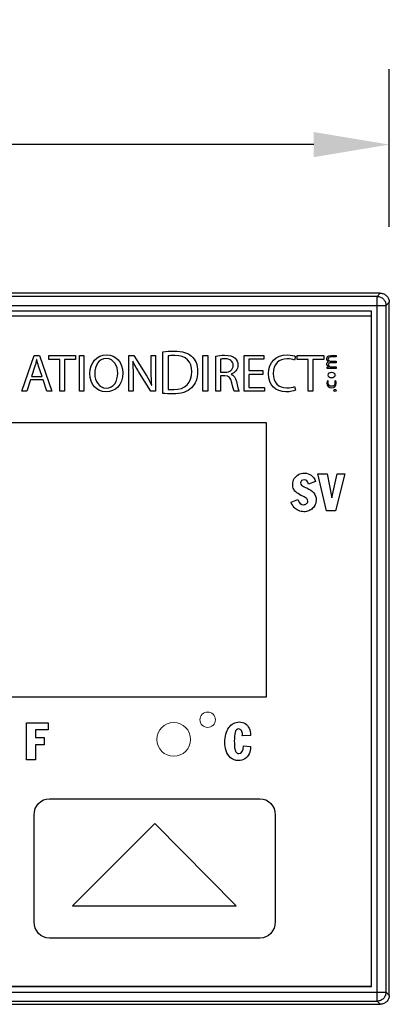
# Model space of a CAD drawing. Header units: inches. Extents: x 516.72 to 526.14, y 504.55 to 512.83.
# Tile 3 of 11: x 518.57 to 519.06, y 506.89 to 508.19. Entities that reach past the tile are written whole.
import ezdxf

# ---------------------------------------------------------------- set-up
doc = ezdxf.new("R2010")
doc.units = ezdxf.units.IN
doc.header["$LTSCALE"] = 8
doc.header["$MEASUREMENT"] = 0
doc.layers.add('Dimensions', color=140, linetype='Continuous')
doc.layers.add('layer 1', color=7, linetype='Continuous')
doc.dimstyles.get("Standard").update_dxf_attribs({"dimtxt": 0.1, "dimasz": 0.1, "dimexe": 0.1, "dimexo": 0.1, "dimgap": 0.05, "dimtad": 0, "dimtih": 1, "dimtoh": 1, "dimzin": 0, "dimdsep": 46, "dimtxsty": 'Standard', "dimcen": 0.3475, "dimclrd": 256, "dimclre": 256, "dimclrt": 256, "dimadec": 0, "dimazin": 0, "dimtfac": 1, "dimtofl": 0, "dimtmove": 0, "dimatfit": 3, "dimfxl": 0, "dimtolj": 1, "dimtzin": 0, "dimarcsym": 0})

# ---------------------------------------------------------------- blocks, each defined once
blk = doc.blocks.new('*D3')
at = {"layer": 'DEFPOINTS', "color": 0}
for p in [(519.058, 508.0265), (517.1682, 507.8175), (519.058, 507.8175)]:
    blk.add_point(p, dxfattribs=at)
at = {"layer": 'Dimensions', "lineweight": -2}
for p, q in [((517.1682, 507.9175), (517.1682, 508.1265)), ((519.058, 507.9175), (519.058, 508.1265)), ((517.2682, 508.0265), (517.8548, 508.0265)), ((518.958, 508.0265), (518.3715, 508.0265))]:
    blk.add_line(p, q, dxfattribs=at)
at = {"layer": 'Dimensions'}
for points in [[(517.2682, 508.0431), (517.2682, 508.0098), (517.1682, 508.0265)], [(518.958, 508.0431), (518.958, 508.0098), (519.058, 508.0265)]]:
    blk.add_solid(points, dxfattribs=at)
at = {"layer": 'Dimensions', "char_height": 0.1, "attachment_point": 5}
for s, insert in [('\\A1;1.89', (518.1131, 508.1265)), ('\\A1;[48.0]', (518.1131, 507.9265))]:
    blk.add_mtext(s, dxfattribs=dict(at, insert=insert))

msp = doc.modelspace()

# ---------------------------------------------------------------- linework, layer by layer
at = {"color": 7, "linetype": 'Continuous'}
for p, q in [((519.0461, 507.8294), (517.1801, 507.8294)), ((519.0419, 507.8251), (517.1844, 507.8251)), ((519.0419, 507.8251), (519.0461, 507.8294)), ((519.0419, 506.8907), (519.0419, 507.8251)), ((517.1725, 507.8132), (519.0537, 507.8132)), ((519.0537, 507.8132), (519.058, 507.8175)), ((519.0537, 506.9026), (519.0537, 507.8132)), ((519.058, 506.8983), (519.058, 507.8175)), ((519.0343, 507.8057), (517.192, 507.8057)), ((519.0343, 506.9101), (519.0343, 507.8057)), ((517.192, 506.9101), (519.0343, 506.9101)), ((517.1725, 506.9026), (519.0537, 506.9026)), ((519.0537, 506.9026), (519.058, 506.8983)), ((517.1801, 506.8864), (519.0461, 506.8864)), ((517.1844, 506.8907), (519.0419, 506.8907)), ((519.0419, 506.8907), (519.0461, 506.8864))]:
    msp.add_line(p, q, dxfattribs=at)
for points, start_tangent, end_tangent in [([(519.0419, 507.8251), (519.0463, 507.8242), (519.0502, 507.8216), (519.0528, 507.8178), (519.0537, 507.8132)], (1.004183, -0.001223), (0.001223, -1.004183)), ([(519.0461, 507.8294), (519.0507, 507.8285), (519.0545, 507.8259), (519.0571, 507.8221), (519.058, 507.8175)], (1.004184, 0), (0, -1.004184)), ([(519.0537, 506.9026), (519.0528, 506.8981), (519.0503, 506.8942), (519.0464, 506.8916), (519.0419, 506.8907)], (-0.001223, -1.004183), (-1.004183, -0.001223)), ([(519.058, 506.8983), (519.0571, 506.8938), (519.0545, 506.8899), (519.0507, 506.8873), (519.0461, 506.8864)], (0, -1.004184), (-1.004184, 0))]:
    msp.add_spline(points, degree=3, dxfattribs=dict(at, start_tangent=start_tangent, end_tangent=end_tangent))
at = {"layer": 'layer 1', "color": 7}
for points in [[(517.192, 507.7994), (517.192, 507.7994), (519.034, 507.7994), (519.034, 507.7994)], [(519.034, 507.7994), (519.034, 507.7994), (519.034, 506.9101), (519.034, 506.9101)], [(518.5715, 507.6994), (518.5715, 507.6994), (518.5876, 507.7468), (518.5876, 507.7468)], [(518.5876, 507.7468), (518.5876, 507.7468), (518.595, 507.7468), (518.595, 507.7468)], [(518.591, 507.7414), (518.5904, 507.7386), (518.5896, 507.7357), (518.5887, 507.7328)], [(518.5912, 507.7414), (518.5912, 507.7414), (518.591, 507.7414), (518.591, 507.7414)], [(518.5936, 507.7327), (518.5926, 507.7358), (518.5919, 507.7386), (518.5912, 507.7414)], [(518.595, 507.7468), (518.595, 507.7468), (518.6112, 507.6994), (518.6112, 507.6994)], [(518.6072, 507.7416), (518.6072, 507.7416), (518.6072, 507.7468), (518.6072, 507.7468)], [(518.6072, 507.7468), (518.6072, 507.7468), (518.6423, 507.7468), (518.6423, 507.7468)], [(518.6216, 507.7416), (518.6216, 507.7416), (518.6072, 507.7416), (518.6072, 507.7416)], [(518.6216, 507.6994), (518.6216, 507.6994), (518.6216, 507.7416), (518.6216, 507.7416)], [(518.6278, 507.7416), (518.6278, 507.7416), (518.6278, 507.6994), (518.6278, 507.6994)], [(518.6423, 507.7416), (518.6423, 507.7416), (518.6278, 507.7416), (518.6278, 507.7416)], [(518.6423, 507.7468), (518.6423, 507.7468), (518.6423, 507.7416), (518.6423, 507.7416)], [(518.6476, 507.6994), (518.6476, 507.6994), (518.6476, 507.7468), (518.6476, 507.7468)], [(518.6476, 507.7468), (518.6476, 507.7468), (518.6537, 507.7468), (518.6537, 507.7468)], [(518.6537, 507.7468), (518.6537, 507.7468), (518.6537, 507.6994), (518.6537, 507.6994)], [(518.7129, 507.6994), (518.7129, 507.6994), (518.7129, 507.7468), (518.7129, 507.7468)], [(518.7129, 507.7468), (518.7129, 507.7468), (518.7197, 507.7468), (518.7197, 507.7468)], [(518.7197, 507.7468), (518.7197, 507.7468), (518.7348, 507.7228), (518.7348, 507.7228)], [(518.7428, 507.7268), (518.7428, 507.7268), (518.7428, 507.7468), (518.7428, 507.7468)], [(518.7428, 507.7468), (518.7428, 507.7468), (518.7485, 507.7468), (518.7485, 507.7468)], [(518.7485, 507.7468), (518.7485, 507.7468), (518.7485, 507.6994), (518.7485, 507.6994)], [(518.7581, 507.6965), (518.7581, 507.6965), (518.7581, 507.7515), (518.7581, 507.7515)], [(518.7654, 507.7462), (518.7654, 507.7462), (518.7654, 507.7019), (518.7654, 507.7019)], [(518.8113, 507.6994), (518.8113, 507.6994), (518.8113, 507.7468), (518.8113, 507.7468)], [(518.8113, 507.7468), (518.8113, 507.7468), (518.8175, 507.7468), (518.8175, 507.7468)], [(518.8175, 507.7468), (518.8175, 507.7468), (518.8175, 507.6994), (518.8175, 507.6994)], [(518.8282, 507.6994), (518.8282, 507.6994), (518.8282, 507.7461), (518.8282, 507.7461)], [(518.8343, 507.7418), (518.8343, 507.7418), (518.8343, 507.7245), (518.8343, 507.7245)], [(518.866, 507.6994), (518.866, 507.6994), (518.866, 507.7468), (518.866, 507.7468)], [(518.866, 507.7468), (518.866, 507.7468), (518.8917, 507.7468), (518.8917, 507.7468)], [(518.8722, 507.7417), (518.8722, 507.7417), (518.8722, 507.7267), (518.8722, 507.7267)], [(518.8917, 507.7417), (518.8917, 507.7417), (518.8722, 507.7417), (518.8722, 507.7417)], [(518.8917, 507.7468), (518.8917, 507.7468), (518.8917, 507.7417), (518.8917, 507.7417)], [(518.9339, 507.7454), (518.9339, 507.7454), (518.9324, 507.7405), (518.9324, 507.7405)], [(518.9361, 507.7416), (518.9361, 507.7416), (518.9361, 507.7468), (518.9361, 507.7468)], [(518.9361, 507.7468), (518.9361, 507.7468), (518.9712, 507.7468), (518.9712, 507.7468)], [(518.9505, 507.7416), (518.9505, 507.7416), (518.9361, 507.7416), (518.9361, 507.7416)], [(518.9505, 507.6994), (518.9505, 507.6994), (518.9505, 507.7416), (518.9505, 507.7416)], [(518.9567, 507.7416), (518.9567, 507.7416), (518.9567, 507.6994), (518.9567, 507.6994)], [(518.9712, 507.7416), (518.9712, 507.7416), (518.9567, 507.7416), (518.9567, 507.7416)], [(518.9712, 507.7468), (518.9712, 507.7468), (518.9712, 507.7416), (518.9712, 507.7416)], [(518.9805, 507.7469), (518.9805, 507.7469), (518.9875, 507.7469), (518.9875, 507.7469)], [(518.9875, 507.7448), (518.9875, 507.7448), (518.9807, 507.7448), (518.9807, 507.7448)], [(518.9875, 507.7469), (518.9875, 507.7469), (518.9875, 507.7448), (518.9875, 507.7448)], [(518.5887, 507.7328), (518.5887, 507.7328), (518.584, 507.719), (518.584, 507.719)], [(518.5983, 507.719), (518.5983, 507.719), (518.5936, 507.7327), (518.5936, 507.7327)], [(518.7185, 507.7393), (518.7185, 507.7393), (518.7183, 507.7392), (518.7183, 507.7392)], [(518.7183, 507.7392), (518.7186, 507.7332), (518.7187, 507.7275), (518.7187, 507.7196)], [(518.7273, 507.7234), (518.724, 507.7287), (518.7208, 507.7341), (518.7185, 507.7393)], [(518.9756, 507.7314), (518.9756, 507.7314), (518.9775, 507.7315), (518.9775, 507.7315)], [(518.9756, 507.7295), (518.9756, 507.7295), (518.9756, 507.7314), (518.9756, 507.7314)], [(518.9788, 507.7295), (518.9776, 507.7295), (518.9766, 507.7295), (518.9756, 507.7295)], [(518.9777, 507.7389), (518.977, 507.7392), (518.9765, 507.7397), (518.9762, 507.7402)], [(518.9775, 507.7315), (518.9775, 507.7315), (518.9775, 507.7315), (518.9775, 507.7315)], [(518.9777, 507.7388), (518.9777, 507.7388), (518.9777, 507.7389), (518.9777, 507.7389)], [(518.9875, 507.7295), (518.9875, 507.7295), (518.9788, 507.7295), (518.9788, 507.7295)], [(518.979, 507.7395), (518.9793, 507.7394), (518.9798, 507.7393), (518.9801, 507.7393)], [(518.9793, 507.7319), (518.9796, 507.7318), (518.98, 507.7317), (518.9803, 507.7317)], [(518.9801, 507.7393), (518.9801, 507.7393), (518.9875, 507.7393), (518.9875, 507.7393)], [(518.9875, 507.7372), (518.9875, 507.7372), (518.9803, 507.7372), (518.9803, 507.7372)], [(518.9803, 507.7317), (518.9803, 507.7317), (518.9875, 507.7317), (518.9875, 507.7317)], [(518.9875, 507.7393), (518.9875, 507.7393), (518.9875, 507.7372), (518.9875, 507.7372)], [(518.9875, 507.7317), (518.9875, 507.7317), (518.9875, 507.7295), (518.9875, 507.7295)], [(518.584, 507.719), (518.584, 507.719), (518.5983, 507.719), (518.5983, 507.719)], [(518.7187, 507.7196), (518.7187, 507.7196), (518.7187, 507.6994), (518.7187, 507.6994)], [(518.7424, 507.6994), (518.7424, 507.6994), (518.7273, 507.7234), (518.7273, 507.7234)], [(518.7348, 507.7228), (518.7382, 507.7172), (518.7411, 507.7123), (518.7433, 507.7074)], [(518.7435, 507.7074), (518.7429, 507.7138), (518.7428, 507.7195), (518.7428, 507.7268)], [(518.7727, 507.7016), (518.7881, 507.7015), (518.7965, 507.7103), (518.7965, 507.7254)], [(518.8343, 507.7245), (518.8343, 507.7245), (518.8406, 507.7245), (518.8406, 507.7245)], [(518.8401, 507.7199), (518.8401, 507.7199), (518.8343, 507.7199), (518.8343, 507.7199)], [(518.8343, 507.7199), (518.8343, 507.7199), (518.8343, 507.6994), (518.8343, 507.6994)], [(518.8497, 507.7107), (518.8482, 507.7172), (518.8457, 507.7197), (518.8401, 507.7199)], [(518.8485, 507.7221), (518.8485, 507.7221), (518.8485, 507.7219), (518.8485, 507.7219)], [(518.8485, 507.7219), (518.8521, 507.7207), (518.8543, 507.7173), (518.8555, 507.7124)], [(518.8722, 507.7267), (518.8722, 507.7267), (518.8906, 507.7267), (518.8906, 507.7267)], [(518.8906, 507.7216), (518.8906, 507.7216), (518.8722, 507.7216), (518.8722, 507.7216)], [(518.8722, 507.7216), (518.8722, 507.7216), (518.8722, 507.7045), (518.8722, 507.7045)], [(518.8906, 507.7267), (518.8906, 507.7267), (518.8906, 507.7216), (518.8906, 507.7216)], [(518.9861, 507.7208), (518.9861, 507.7208), (518.9861, 507.7207), (518.9861, 507.7207)], [(518.9877, 507.7207), (518.9877, 507.7207), (518.9877, 507.7207), (518.9877, 507.7207)], [(518.9877, 507.7207), (518.9877, 507.7207), (518.9877, 507.7207), (518.9877, 507.7207)], [(518.5828, 507.7143), (518.5828, 507.7143), (518.5779, 507.6994), (518.5779, 507.6994)], [(518.5996, 507.7143), (518.5996, 507.7143), (518.5828, 507.7143), (518.5828, 507.7143)], [(518.6047, 507.6994), (518.6047, 507.6994), (518.5996, 507.7143), (518.5996, 507.7143)], [(518.6831, 507.7036), (518.6831, 507.7036), (518.6832, 507.7036), (518.6832, 507.7036)], [(518.7433, 507.7074), (518.7433, 507.7074), (518.7435, 507.7074), (518.7435, 507.7074)], [(518.7654, 507.7019), (518.7673, 507.7016), (518.7699, 507.7016), (518.7727, 507.7016)], [(518.8527, 507.6994), (518.852, 507.7007), (518.8509, 507.7048), (518.8497, 507.7107)], [(518.8555, 507.7124), (518.8571, 507.7058), (518.8582, 507.7012), (518.8591, 507.6994)], [(518.8722, 507.7045), (518.8722, 507.7045), (518.8927, 507.7045), (518.8927, 507.7045)], [(518.8927, 507.7045), (518.8927, 507.7045), (518.8927, 507.6994), (518.8927, 507.6994)], [(518.9326, 507.7058), (518.9326, 507.7058), (518.9338, 507.7008), (518.9338, 507.7008)], [(518.9776, 507.7129), (518.9776, 507.7129), (518.976, 507.7134), (518.976, 507.7134)], [(518.987, 507.7133), (518.987, 507.7133), (518.9854, 507.7129), (518.9854, 507.7129)], [(518.5779, 507.6994), (518.5779, 507.6994), (518.5715, 507.6994), (518.5715, 507.6994)], [(518.6112, 507.6994), (518.6112, 507.6994), (518.6047, 507.6994), (518.6047, 507.6994)], [(518.6278, 507.6994), (518.6278, 507.6994), (518.6216, 507.6994), (518.6216, 507.6994)], [(518.6537, 507.6994), (518.6537, 507.6994), (518.6476, 507.6994), (518.6476, 507.6994)], [(518.683, 507.6986), (518.683, 507.6986), (518.6829, 507.6986), (518.6829, 507.6986)], [(518.7187, 507.6994), (518.7187, 507.6994), (518.7129, 507.6994), (518.7129, 507.6994)], [(518.7485, 507.6994), (518.7485, 507.6994), (518.7424, 507.6994), (518.7424, 507.6994)], [(518.8175, 507.6994), (518.8175, 507.6994), (518.8113, 507.6994), (518.8113, 507.6994)], [(518.8343, 507.6994), (518.8343, 507.6994), (518.8282, 507.6994), (518.8282, 507.6994)], [(518.8591, 507.6994), (518.8591, 507.6994), (518.8527, 507.6994), (518.8527, 507.6994)], [(518.8927, 507.6994), (518.8927, 507.6994), (518.866, 507.6994), (518.866, 507.6994)], [(518.9567, 507.6994), (518.9567, 507.6994), (518.9505, 507.6994), (518.9505, 507.6994)], [(518.9877, 507.7004), (518.9877, 507.7004), (518.9877, 507.7004), (518.9877, 507.7004)], [(517.3334, 507.658), (517.3334, 507.658), (518.8949, 507.658), (518.8949, 507.658)], [(518.8949, 507.658), (518.8949, 507.658), (518.8949, 507.2935), (518.8949, 507.2935)], [(518.9322, 507.5835), (518.9335, 507.5857), (518.9354, 507.5875), (518.9378, 507.5888)], [(518.9747, 507.5406), (518.9747, 507.5406), (518.9633, 507.5897), (518.9633, 507.5897)], [(518.9633, 507.5897), (518.9633, 507.5897), (518.9756, 507.5897), (518.9756, 507.5897)], [(518.9756, 507.5897), (518.9756, 507.5897), (518.9819, 507.558), (518.9819, 507.558)], [(518.9819, 507.558), (518.9819, 507.558), (518.9889, 507.5897), (518.9889, 507.5897)], [(518.999, 507.5897), (518.999, 507.5897), (518.987, 507.5406), (518.987, 507.5406)], [(518.9889, 507.5897), (518.9889, 507.5897), (518.999, 507.5897), (518.999, 507.5897)], [(518.9418, 507.575), (518.9426, 507.5742), (518.9434, 507.5736), (518.9443, 507.5731)], [(518.9443, 507.5731), (518.9452, 507.5727), (518.9466, 507.572), (518.9486, 507.5711)], [(518.9486, 507.5711), (518.953, 507.5692), (518.9562, 507.567), (518.9582, 507.5645)], [(518.9604, 507.5797), (518.9604, 507.5797), (518.9511, 507.576), (518.9511, 507.576)], [(518.9356, 507.5647), (518.9336, 507.5662), (518.9323, 507.5679), (518.9314, 507.5696)], [(518.9434, 507.5602), (518.9401, 507.5617), (518.9375, 507.5632), (518.9356, 507.5647)], [(518.9488, 507.557), (518.9479, 507.5579), (518.9461, 507.5589), (518.9434, 507.5602)], [(518.9279, 507.5523), (518.9279, 507.5523), (518.937, 507.556), (518.937, 507.556)], [(518.9319, 507.5454), (518.9302, 507.5473), (518.9289, 507.5496), (518.9279, 507.5523)], [(518.9377, 507.5411), (518.9354, 507.5421), (518.9335, 507.5435), (518.9319, 507.5454)], [(518.96, 507.5493), (518.9591, 507.5473), (518.958, 507.5456), (518.9565, 507.5442)], [(518.9565, 507.5442), (518.955, 507.5427), (518.9533, 507.5416), (518.9513, 507.5408)], [(518.987, 507.5406), (518.987, 507.5406), (518.9747, 507.5406), (518.9747, 507.5406)], [(518.8949, 507.2935), (518.8949, 507.2935), (517.3334, 507.2935), (517.3334, 507.2935)], [(518.5778, 507.2598), (518.5778, 507.2598), (518.6063, 507.2598), (518.6063, 507.2598)], [(518.5778, 507.2107), (518.5778, 507.2107), (518.5778, 507.2598), (518.5778, 507.2598)], [(518.6063, 507.2598), (518.6063, 507.2598), (518.6063, 507.2505), (518.6063, 507.2505)], [(518.8455, 507.2533), (518.8472, 507.2557), (518.8492, 507.2576), (518.8516, 507.2589)], [(518.8672, 507.2587), (518.8694, 507.2573), (518.8711, 507.2552), (518.8724, 507.2526)], [(518.6063, 507.2505), (518.6063, 507.2505), (518.5897, 507.2505), (518.5897, 507.2505)], [(518.5897, 507.2505), (518.5897, 507.2505), (518.5897, 507.2403), (518.5897, 507.2403)], [(518.8416, 507.2447), (518.8425, 507.2481), (518.8438, 507.2509), (518.8455, 507.2533)], [(518.8635, 507.2437), (518.8635, 507.246), (518.863, 507.2479), (518.8621, 507.2494)], [(518.8724, 507.2526), (518.8736, 507.2499), (518.8742, 507.2466), (518.8744, 507.2428)], [(518.5897, 507.2403), (518.5897, 507.2403), (518.6011, 507.2403), (518.6011, 507.2403)], [(518.6011, 507.2403), (518.6011, 507.2403), (518.6011, 507.2305), (518.6011, 507.2305)], [(518.8634, 507.2424), (518.8634, 507.2424), (518.8635, 507.2437), (518.8635, 507.2437)], [(518.8744, 507.2428), (518.8744, 507.2428), (518.8634, 507.2424), (518.8634, 507.2424)], [(518.6011, 507.2305), (518.6011, 507.2305), (518.5897, 507.2305), (518.5897, 507.2305)], [(518.5897, 507.2305), (518.5897, 507.2305), (518.5897, 507.2107), (518.5897, 507.2107)], [(518.8479, 507.2134), (518.8451, 507.216), (518.8432, 507.2191), (518.842, 507.2227)], [(518.8531, 507.2266), (518.8534, 507.2243), (518.8539, 507.2225), (518.8548, 507.2211)], [(518.8648, 507.229), (518.8648, 507.229), (518.8743, 507.2284), (518.8743, 507.2284)], [(518.8743, 507.2278), (518.8743, 507.2243), (518.8736, 507.2212), (518.8723, 507.2184)], [(518.8743, 507.2284), (518.8743, 507.2284), (518.8743, 507.2278), (518.8743, 507.2278)], [(518.5897, 507.2107), (518.5897, 507.2107), (518.5778, 507.2107), (518.5778, 507.2107)], [(518.8585, 507.2097), (518.8541, 507.2097), (518.8506, 507.2109), (518.8479, 507.2134)], [(518.8667, 507.212), (518.8642, 507.2104), (518.8615, 507.2097), (518.8585, 507.2097)], [(518.8723, 507.2184), (518.871, 507.2157), (518.8691, 507.2135), (518.8667, 507.212)], [(518.5876, 507.1374), (518.5876, 507.1494), (518.5967, 507.1591), (518.6079, 507.1591)], [(518.6079, 507.1591), (518.6079, 507.1591), (518.8867, 507.1591), (518.8867, 507.1591)], [(518.8867, 507.1591), (518.8979, 507.1591), (518.907, 507.1494), (518.907, 507.1374)], [(518.5876, 506.9959), (518.5876, 506.9959), (518.5876, 507.1374), (518.5876, 507.1374)], [(518.907, 507.1374), (518.907, 507.1374), (518.907, 506.9959), (518.907, 506.9959)], [(518.7475, 507.1263), (518.7475, 507.1263), (518.6383, 507.0171), (518.6383, 507.0171)], [(518.8554, 507.0171), (518.8554, 507.0171), (518.7475, 507.1263), (518.7475, 507.1263)], [(518.6383, 507.0171), (518.6383, 507.0171), (518.8554, 507.0171), (518.8554, 507.0171)], [(518.6079, 506.9741), (518.5967, 506.9741), (518.5876, 506.9838), (518.5876, 506.9959)], [(518.907, 506.9959), (518.907, 506.9838), (518.8979, 506.9741), (518.8867, 506.9741)], [(518.8867, 506.9741), (518.8867, 506.9741), (518.6079, 506.9741), (518.6079, 506.9741)], [(519.034, 506.9101), (519.034, 506.9101), (517.192, 506.9101), (517.192, 506.9101)]]:
    msp.add_open_spline(points, degree=3, dxfattribs=at)
for points, knots in [([(518.6829, 507.6986), (518.6703, 507.6986), (518.6616, 507.7083), (518.6616, 507.7227), (518.6616, 507.7227), (518.6616, 507.7377), (518.6709, 507.7476), (518.6836, 507.7476), (518.6836, 507.7476), (518.6966, 507.7476), (518.705, 507.7376), (518.705, 507.7236), (518.705, 507.7236), (518.705, 507.7073), (518.695, 507.6986), (518.683, 507.6986)], [0, 0, 0, 0, 0.1666667, 0.1666667, 0.1666667, 0.1666667, 0.3333333, 0.3333333, 0.3333333, 0.3333333, 0.5, 0.5, 0.5, 0.5, 0.6666667, 0.6666667, 0.6666667, 0.6666667]), ([(518.6832, 507.7036), (518.6929, 507.7036), (518.6984, 507.7125), (518.6984, 507.7233), (518.6984, 507.7233), (518.6984, 507.7327), (518.6935, 507.7426), (518.6833, 507.7426), (518.6833, 507.7426), (518.6731, 507.7426), (518.668, 507.7331), (518.668, 507.7228), (518.668, 507.7228), (518.668, 507.7128), (518.6735, 507.7036), (518.6831, 507.7036)], [0, 0, 0, 0, 0.2, 0.2, 0.2, 0.2, 0.4, 0.4, 0.4, 0.4, 0.6, 0.6, 0.6, 0.6, 0.8, 0.8, 0.8, 0.8]), ([(518.7581, 507.7515), (518.7626, 507.7522), (518.7678, 507.7527), (518.7735, 507.7527), (518.7735, 507.7527), (518.7839, 507.7527), (518.7913, 507.7503), (518.7962, 507.7458)], [0, 0, 0, 0, 0.125, 0.125, 0.125, 0.125, 0.25, 0.25, 0.25, 0.25]), ([(518.7965, 507.7254), (518.7966, 507.7387), (518.7891, 507.7469), (518.7739, 507.7469), (518.7739, 507.7469), (518.7701, 507.7469), (518.7673, 507.7466), (518.7654, 507.7462)], [0.4, 0.4, 0.4, 0.4, 0.6, 0.6, 0.6, 0.6, 0.8, 0.8, 0.8, 0.8]), ([(518.7962, 507.7458), (518.8012, 507.7412), (518.8042, 507.7347), (518.8042, 507.7256), (518.8042, 507.7256), (518.8042, 507.7165), (518.8012, 507.709), (518.7961, 507.7039)], [0.25, 0.25, 0.25, 0.25, 0.375, 0.375, 0.375, 0.375, 0.5, 0.5, 0.5, 0.5]), ([(518.8282, 507.7461), (518.8313, 507.7467), (518.8358, 507.7471), (518.8399, 507.7471), (518.8399, 507.7471), (518.8465, 507.7471), (518.8508, 507.7459), (518.8537, 507.7432)], [0, 0, 0, 0, 0.0666667, 0.0666667, 0.0666667, 0.0666667, 0.1333333, 0.1333333, 0.1333333, 0.1333333]), ([(518.8406, 507.7245), (518.8471, 507.7245), (518.8513, 507.7281), (518.8513, 507.7335), (518.8513, 507.7335), (518.8513, 507.7397), (518.8468, 507.7423), (518.8404, 507.7423), (518.8404, 507.7423), (518.8374, 507.7423), (518.8354, 507.7421), (518.8343, 507.7418)], [0.2, 0.2, 0.2, 0.2, 0.4, 0.4, 0.4, 0.4, 0.6, 0.6, 0.6, 0.6, 0.8, 0.8, 0.8, 0.8]), ([(518.8537, 507.7432), (518.8561, 507.7412), (518.8575, 507.7379), (518.8575, 507.7342), (518.8575, 507.7342), (518.8575, 507.728), (518.8535, 507.7238), (518.8485, 507.7221)], [0.1333333, 0.1333333, 0.1333333, 0.1333333, 0.2, 0.2, 0.2, 0.2, 0.2666667, 0.2666667, 0.2666667, 0.2666667]), ([(518.9338, 507.7008), (518.9316, 507.6997), (518.927, 507.6986), (518.9212, 507.6986), (518.9212, 507.6986), (518.9079, 507.6986), (518.8979, 507.707), (518.8979, 507.7227), (518.8979, 507.7227), (518.8979, 507.7376), (518.9079, 507.7476), (518.9226, 507.7476), (518.9226, 507.7476), (518.9285, 507.7476), (518.9323, 507.7463), (518.9339, 507.7454)], [0, 0, 0, 0, 0.1, 0.1, 0.1, 0.1, 0.2, 0.2, 0.2, 0.2, 0.3, 0.3, 0.3, 0.3, 0.4, 0.4, 0.4, 0.4]), ([(518.9324, 507.7405), (518.9301, 507.7416), (518.9268, 507.7424), (518.9229, 507.7424), (518.9229, 507.7424), (518.9117, 507.7424), (518.9043, 507.7353), (518.9043, 507.7228), (518.9043, 507.7228), (518.9043, 507.7112), (518.911, 507.7038), (518.9225, 507.7038), (518.9225, 507.7038), (518.9263, 507.7038), (518.9301, 507.7046), (518.9326, 507.7058)], [0.5, 0.5, 0.5, 0.5, 0.6, 0.6, 0.6, 0.6, 0.7, 0.7, 0.7, 0.7, 0.8, 0.8, 0.8, 0.8, 0.9, 0.9, 0.9, 0.9]), ([(518.9762, 507.7402), (518.9756, 507.741), (518.9753, 507.7418), (518.9753, 507.7429), (518.9753, 507.7429), (518.9753, 507.7445), (518.9764, 507.7469), (518.9805, 507.7469)], [0.32, 0.32, 0.32, 0.32, 0.36, 0.36, 0.36, 0.36, 0.4, 0.4, 0.4, 0.4]), ([(518.9807, 507.7448), (518.9785, 507.7448), (518.9771, 507.7439), (518.9771, 507.7421), (518.9771, 507.7421), (518.9771, 507.7408), (518.978, 507.7399), (518.979, 507.7395)], [0.52, 0.52, 0.52, 0.52, 0.56, 0.56, 0.56, 0.56, 0.6, 0.6, 0.6, 0.6]), ([(518.9775, 507.7315), (518.9764, 507.7322), (518.9753, 507.7334), (518.9753, 507.7354), (518.9753, 507.7354), (518.9753, 507.737), (518.9763, 507.7383), (518.9777, 507.7388)], [0.16, 0.16, 0.16, 0.16, 0.2, 0.2, 0.2, 0.2, 0.24, 0.24, 0.24, 0.24]), ([(518.9803, 507.7372), (518.9785, 507.7372), (518.9771, 507.7363), (518.9771, 507.7346), (518.9771, 507.7346), (518.9771, 507.7333), (518.9782, 507.7322), (518.9793, 507.7319)], [0.76, 0.76, 0.76, 0.76, 0.8, 0.8, 0.8, 0.8, 0.84, 0.84, 0.84, 0.84]), ([(518.9861, 507.7207), (518.9861, 507.7186), (518.9841, 507.7171), (518.9816, 507.7171), (518.9816, 507.7171), (518.9793, 507.7171), (518.977, 507.7182), (518.977, 507.7208), (518.977, 507.7208), (518.977, 507.7234), (518.9795, 507.7245), (518.9815, 507.7245), (518.9815, 507.7245), (518.9842, 507.7245), (518.9861, 507.7229), (518.9861, 507.7208)], [0, 0, 0, 0, 0.2, 0.2, 0.2, 0.2, 0.4, 0.4, 0.4, 0.4, 0.6, 0.6, 0.6, 0.6, 0.8, 0.8, 0.8, 0.8]), ([(518.7961, 507.7039), (518.7908, 507.6986), (518.7822, 507.6958), (518.7713, 507.6958), (518.7713, 507.6958), (518.7661, 507.6958), (518.7618, 507.696), (518.7581, 507.6965)], [0.5, 0.5, 0.5, 0.5, 0.625, 0.625, 0.625, 0.625, 0.75, 0.75, 0.75, 0.75]), ([(518.976, 507.7134), (518.9757, 507.7128), (518.9753, 507.7116), (518.9753, 507.7103), (518.9753, 507.7103), (518.9753, 507.7063), (518.978, 507.7038), (518.9817, 507.7038), (518.9817, 507.7038), (518.9853, 507.7038), (518.9877, 507.7061), (518.9877, 507.7098), (518.9877, 507.7098), (518.9877, 507.7114), (518.9873, 507.7127), (518.987, 507.7133)], [0.5, 0.5, 0.5, 0.5, 0.6, 0.6, 0.6, 0.6, 0.7, 0.7, 0.7, 0.7, 0.8, 0.8, 0.8, 0.8, 0.9, 0.9, 0.9, 0.9]), ([(518.9854, 507.7129), (518.9857, 507.7123), (518.986, 507.7115), (518.986, 507.7102), (518.986, 507.7102), (518.986, 507.7078), (518.9843, 507.706), (518.9816, 507.706), (518.9816, 507.706), (518.9791, 507.706), (518.977, 507.7075), (518.977, 507.7103), (518.977, 507.7103), (518.977, 507.7115), (518.9773, 507.7123), (518.9776, 507.7129)], [0, 0, 0, 0, 0.1, 0.1, 0.1, 0.1, 0.2, 0.2, 0.2, 0.2, 0.3, 0.3, 0.3, 0.3, 0.4, 0.4, 0.4, 0.4]), ([(518.9877, 507.7004), (518.9877, 507.7013), (518.9871, 507.7019), (518.9862, 507.7019), (518.9862, 507.7019), (518.9853, 507.7019), (518.9846, 507.7013), (518.9846, 507.7004), (518.9846, 507.7004), (518.9846, 507.6996), (518.9853, 507.6989), (518.9862, 507.6989), (518.9862, 507.6989), (518.9871, 507.6989), (518.9877, 507.6995), (518.9877, 507.7004)], [0, 0, 0, 0, 0.2, 0.2, 0.2, 0.2, 0.4, 0.4, 0.4, 0.4, 0.6, 0.6, 0.6, 0.6, 0.8, 0.8, 0.8, 0.8]), ([(518.9378, 507.5888), (518.9401, 507.5901), (518.9428, 507.5907), (518.9457, 507.5907), (518.9457, 507.5907), (518.9528, 507.5907), (518.9577, 507.5871), (518.9604, 507.5797)], [0.37931034, 0.37931034, 0.37931034, 0.37931034, 0.4137931, 0.4137931, 0.4137931, 0.4137931, 0.44827586, 0.44827586, 0.44827586, 0.44827586]), ([(518.9314, 507.5696), (518.9306, 507.5714), (518.9302, 507.5735), (518.9302, 507.5759), (518.9302, 507.5759), (518.9302, 507.5787), (518.9308, 507.5812), (518.9322, 507.5835)], [0.27586207, 0.27586207, 0.27586207, 0.27586207, 0.31034483, 0.31034483, 0.31034483, 0.31034483, 0.34482759, 0.34482759, 0.34482759, 0.34482759]), ([(518.9419, 507.5808), (518.941, 507.58), (518.9406, 507.579), (518.9406, 507.5778), (518.9406, 507.5778), (518.9406, 507.5768), (518.941, 507.5758), (518.9418, 507.575)], [0.55172414, 0.55172414, 0.55172414, 0.55172414, 0.5862069, 0.5862069, 0.5862069, 0.5862069, 0.62068966, 0.62068966, 0.62068966, 0.62068966]), ([(518.9511, 507.576), (518.9503, 507.58), (518.9483, 507.5819), (518.9452, 507.5819), (518.9452, 507.5819), (518.9439, 507.5819), (518.9428, 507.5815), (518.9419, 507.5808)], [0.48275862, 0.48275862, 0.48275862, 0.48275862, 0.51724138, 0.51724138, 0.51724138, 0.51724138, 0.55172414, 0.55172414, 0.55172414, 0.55172414]), ([(518.9582, 507.5645), (518.9602, 507.5621), (518.9612, 507.5591), (518.9612, 507.5556), (518.9612, 507.5556), (518.9612, 507.5534), (518.9608, 507.5513), (518.96, 507.5493)], [0.72413793, 0.72413793, 0.72413793, 0.72413793, 0.75862069, 0.75862069, 0.75862069, 0.75862069, 0.79310345, 0.79310345, 0.79310345, 0.79310345]), ([(518.937, 507.556), (518.9387, 507.5513), (518.9413, 507.5489), (518.9446, 507.5489), (518.9446, 507.5489), (518.9462, 507.5489), (518.9475, 507.5494), (518.9485, 507.5503)], [0.03448276, 0.03448276, 0.03448276, 0.03448276, 0.06896552, 0.06896552, 0.06896552, 0.06896552, 0.10344828, 0.10344828, 0.10344828, 0.10344828]), ([(518.9485, 507.5503), (518.9496, 507.5512), (518.9501, 507.5524), (518.9501, 507.5537), (518.9501, 507.5537), (518.9501, 507.5551), (518.9497, 507.5562), (518.9488, 507.557)], [0.10344828, 0.10344828, 0.10344828, 0.10344828, 0.13793103, 0.13793103, 0.13793103, 0.13793103, 0.17241379, 0.17241379, 0.17241379, 0.17241379]), ([(518.9513, 507.5408), (518.9493, 507.54), (518.9471, 507.5396), (518.9448, 507.5396), (518.9448, 507.5396), (518.9423, 507.5396), (518.9399, 507.5401), (518.9377, 507.5411)], [0.86206897, 0.86206897, 0.86206897, 0.86206897, 0.89655172, 0.89655172, 0.89655172, 0.89655172, 0.93103448, 0.93103448, 0.93103448, 0.93103448]), ([(518.8516, 507.2589), (518.8539, 507.2601), (518.8565, 507.2608), (518.8593, 507.2608), (518.8593, 507.2608), (518.8624, 507.2608), (518.865, 507.2601), (518.8672, 507.2587)], [0.24, 0.24, 0.24, 0.24, 0.28, 0.28, 0.28, 0.28, 0.32, 0.32, 0.32, 0.32]), ([(518.842, 507.2227), (518.8409, 507.2264), (518.8403, 507.2301), (518.8403, 507.2337), (518.8403, 507.2337), (518.8403, 507.2377), (518.8407, 507.2414), (518.8416, 507.2447)], [0.08, 0.08, 0.08, 0.08, 0.12, 0.12, 0.12, 0.12, 0.16, 0.16, 0.16, 0.16]), ([(518.8539, 507.247), (518.8531, 507.244), (518.8528, 507.2401), (518.8528, 507.2354), (518.8528, 507.2354), (518.8528, 507.2317), (518.8529, 507.2288), (518.8531, 507.2266)], [0.6, 0.6, 0.6, 0.6, 0.64, 0.64, 0.64, 0.64, 0.68, 0.68, 0.68, 0.68]), ([(518.8621, 507.2494), (518.8611, 507.2508), (518.8599, 507.2516), (518.8584, 507.2516), (518.8584, 507.2516), (518.8561, 507.2516), (518.8546, 507.2501), (518.8539, 507.247)], [0.52, 0.52, 0.52, 0.52, 0.56, 0.56, 0.56, 0.56, 0.6, 0.6, 0.6, 0.6]), ([(518.8548, 507.2211), (518.8556, 507.2197), (518.8569, 507.219), (518.8587, 507.219), (518.8587, 507.219), (518.8626, 507.219), (518.8646, 507.2223), (518.8648, 507.229)], [0.72, 0.72, 0.72, 0.72, 0.76, 0.76, 0.76, 0.76, 0.8, 0.8, 0.8, 0.8])]:
    msp.add_open_spline(points, degree=3, knots=knots, dxfattribs=at)
at = {"layer": 'layer 1', "color": 7, "lineweight": 5}
for points in [[(518.8277, 507.2638), (518.8277, 507.2582), (518.8231, 507.2536), (518.8175, 507.2536), (518.8175, 507.2536), (518.8119, 507.2536), (518.8073, 507.2582), (518.8073, 507.2638), (518.8073, 507.2638), (518.8073, 507.2695), (518.8119, 507.274), (518.8175, 507.274), (518.8175, 507.274), (518.8231, 507.274), (518.8277, 507.2695), (518.8277, 507.2638)], [(518.7949, 507.2377), (518.7949, 507.2253), (518.7849, 507.2153), (518.7725, 507.2153), (518.7725, 507.2153), (518.7602, 507.2153), (518.7502, 507.2253), (518.7502, 507.2377), (518.7502, 507.2377), (518.7502, 507.25), (518.7602, 507.26), (518.7725, 507.26), (518.7725, 507.26), (518.7849, 507.26), (518.7949, 507.25), (518.7949, 507.2377)]]:
    msp.add_open_spline(points, degree=3, knots=[0, 0, 0, 0, 0.25, 0.25, 0.25, 0.25, 0.5, 0.5, 0.5, 0.5, 0.75, 0.75, 0.75, 0.75, 1, 1, 1, 1], dxfattribs=at)

# ---------------------------------------------------------------- dimensions: what is measured, and where the dimension line sits
at = {"layer": 'Dimensions'}
dim = msp.add_linear_dim(base=(519.058, 508.0265), p1=(517.1682, 507.8175), p2=(519.058, 507.8175), dimstyle='Standard', override={"dimpost": '\\X'}, dxfattribs=at)
dim.commit()
dim.dimension.update_dxf_attribs({"geometry": '*D3', "text_midpoint": (518.1131, 508.0265)})

doc.saveas('drawing.dxf')
